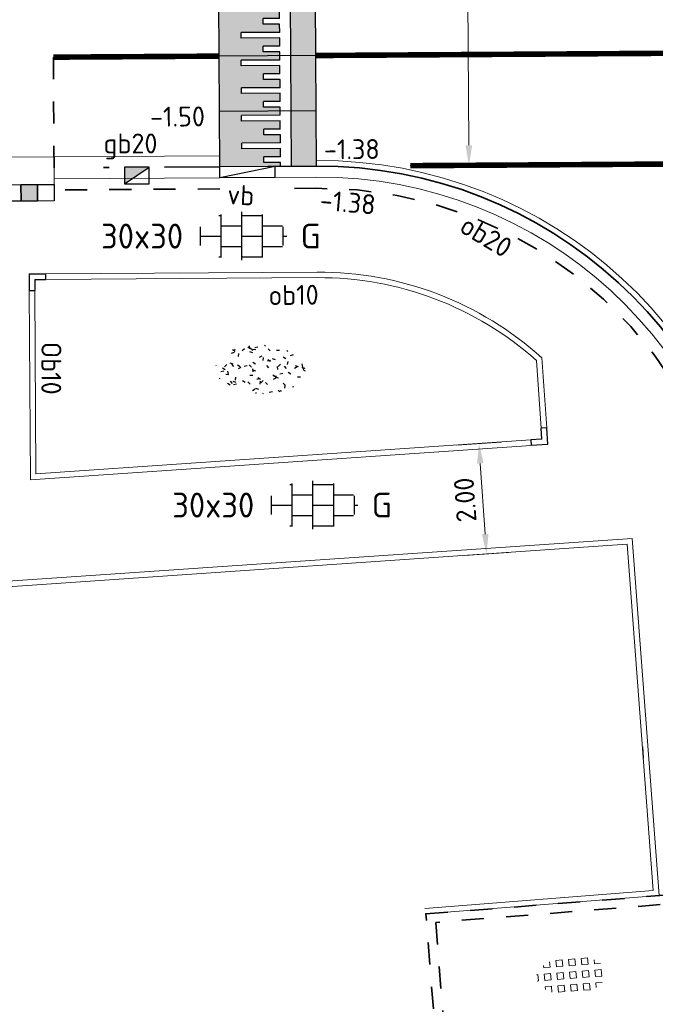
# Model space of a CAD drawing. Header units: metres. Extents: x 97990 to 98409, y 436026 to 436301.
# Tile 12 of 55: x 98058 to 98070, y 436259 to 436277. Entities that reach past the tile are written whole.
import ezdxf
from ezdxf.enums import TextEntityAlignment as Align

# ---------------------------------------------------------------- set-up
doc = ezdxf.new("R2010")
doc.units = ezdxf.units.M
for name, pattern in [('AM-AS-SO', [16, 10, -2, 2, -2]), ('VH-BUSHALTEBAND-SO', [4, 2, -2]), ('VH-GELEIDEBAND-SO', [6, 2, -2, 0, -2]), ('VW-11_STREEP', [2, 1, -1]), ('ZZ-HIDDEN-SO', [4, 2, -2])]:
    doc.linetypes.add(name, pattern=pattern)
for name, color, linetype, lineweight in [('B-WE-VH-OPENVERHARDING_TEGEL_GRAS-S-200', 70, 'Continuous', 18), ('N-WA-VH-MATERIAALGRENS-G', 7, 'ZZ-HIDDEN-SO', 35), ('N-WE-AM-AS_WEG-G', 10, 'AM-AS-SO', 18), ('N-WE-GR-GRAS-S-200', 60, 'Continuous', 25), ('N-WE-RI-HWA_KOLK-S-200', 150, 'Continuous', 25), ('N-WE-VH-DREMPEL_PREFAB_ELEMENT-S', 30, 'Continuous', 25), ('N-WE-VH-FUNDERING_ZANDCEMENTSTABILISATIE-G', 7, 'ZZ-HIDDEN-SO', 35), ('N-WE-VH-KANTOPSLUITING-T18', 10, 'Continuous', 18), ('N-WE-VH-KANTOPSLUITING-T18-200', 1, 'Continuous', 18), ('N-WE-VH-KANTOPSLUITING_ACHTERKANTBAND-G', 1, 'Continuous', 18), ('N-WE-VH-KANTOPSLUITING_BUSHALTEBAND-G', 30, 'VH-BUSHALTEBAND-SO', 35), ('N-WE-VH-KANTOPSLUITING_ELEMENT_HOEKSTUK-S', 252, 'Continuous', 25), ('N-WE-VH-KANTOPSLUITING_GELEIDEBAND-G', 20, 'VH-GELEIDEBAND-SO', 35), ('N-WE-VH-KANTOPSLUITING_OPSLUITBAND-G', 150, 'Continuous', 35), ('N-WE-VH-KANTOPSLUITING_OPSLUITBAND_100X200-G', 1, 'Continuous', 18), ('N-WE-VH-KANTVERHARDING_ROLLAAG-G', 60, 'Continuous', 18), ('N-WE-VH-KANTVERHARDING_STREKLAAG-G', 60, 'Continuous', 18), ('N-WE-VH-M-200', 7, 'Continuous', 18), ('N-WE-VH-MATERIAALGRENS-G', 7, 'ZZ-HIDDEN-SO', 35), ('N-WE-VH-NAP-T18-200', 4, 'Continuous', 18), ('N-WE-VH-OPENVERHARDING_TEGEL-S-250', 90, 'Continuous', 25), ('N-WE-VH-VERHARDING_TEGEL30x30_WIT-G', 7, 'Continuous', 25), ('N-WE-VH-VERHARDING_TEGEL30x30_ZWART-G', 252, 'Continuous', 25), ('N-WE-VW-MARKERING_LANGS_STREEP_11_010-G', 7, 'VW-11_STREEP', 13), ('R-WE-VH-KANTOPSLUITING_ELEMENT_VERLOOPBAND-S', 40, 'Continuous', 25), ('X-XX-AL-PRESENTATIE_TROTTOIR-G', 9, 'Continuous', 25)]:
    doc.layers.add(name, color=color, linetype=linetype, lineweight=lineweight)
doc.styles.add('NLCS-ISO', font='NLCS-ISO.ttf')
doc.styles.add('NLCS-ISO-M200-T18', font='NLCS-ISO.ttf', dxfattribs={"height": 0.36})
doc.dimstyles.new('NLCS-M200-T18-PIJL_L2_H0', dxfattribs={"dimscale": 0.2, "dimtxt": 2.5, "dimasz": 1.8, "dimexe": 2, "dimexo": 2, "dimgap": 0.7, "dimtad": 1, "dimzin": 0, "dimdsep": 46, "dimtxsty": 'NLCS-ISO-M200-T18', "dimcen": 0, "dimdle": 2, "dimclrd": 256, "dimclre": 256, "dimclrt": 1, "dimadec": 0, "dimazin": 0, "dimtfac": 1, "dimtdec": 3, "dimtofl": 0, "dimtmove": 0, "dimatfit": 3, "dimfxl": 2, "dimfxlon": 1, "dimtfillclr": 256, "dimtolj": 1, "dimtzin": 0, "dimlwd": -1, "dimlwe": -1, "dimarcsym": 0})

# ---------------------------------------------------------------- blocks, each defined once
blk = doc.blocks.new('SVH-KANTOPSLUITING_HOEK_UITWENDIG_100X200')
for q in [(5.820766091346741e-11, 0.2999999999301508), (0.2999999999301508, 0)]:
    blk.add_line((0, 0), q)
at = {"lineweight": 25}
for p, q in [((0.1000000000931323, 0.2999999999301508), (5.820766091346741e-11, 0.2999999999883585)), ((0.1000000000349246, 0.09999999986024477), (0.1000000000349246, 0.2999999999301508)), ((0.1000000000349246, 0.09999999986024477), (0.2999999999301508, 0.09999999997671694)), ((0.2999999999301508, 0), (0.2999999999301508, 0.09999999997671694))]:
    blk.add_line(p, q, dxfattribs=at)
blk = doc.blocks.new('SVH-DREMPEL_PREFAB_1750X1000')
h = blk.add_hatch(color=254)
h.dxf.hatch_style = 1
h.paths.add_polyline_path([(1, 1.75), (0, 1.75), (0, 1.300000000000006), (1, 1.300000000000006)])
h.paths.add_polyline_path([(0.8250000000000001, 1.100000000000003), (0.675, 1.100000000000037), (0.675, 0.7999999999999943), (0.5750000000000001, 0.7999999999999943), (0.5750000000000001, 1.100000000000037), (0.425, 1.100000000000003), (0.425, 0.4000000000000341), (0.325, 0.4000000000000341), (0.325, 1.100000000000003), (0.175, 1.100000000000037), (0.175, 0.7999999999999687), (0.07499999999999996, 0.7999999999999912), (0.07500000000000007, 1.10000000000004), (0, 1.100000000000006), (0, 0), (1, -2.220446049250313e-16), (1, 1.100000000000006), (0.925, 1.100000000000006), (0.925, 0.4000000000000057), (0.8250000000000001, 0.4000000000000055)])
for p, q in [((0, 1.75), (0, 0)), ((0, 1.75), (1, 1.75)), ((1, 1.75), (1, 0)), ((0, 1.300000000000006), (1, 1.300000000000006)), ((0, 1.100000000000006), (0.075, 1.10000000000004)), ((0.075, 1.10000000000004), (0.075, 0.7999999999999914)), ((0.175, 1.100000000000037), (0.325, 1.100000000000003)), ((0.175, 1.100000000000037), (0.175, 0.7999999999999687)), ((0.325, 1.100000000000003), (0.325, 0.4000000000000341)), ((0.425, 1.100000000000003), (0.5750000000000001, 1.100000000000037)), ((0.425, 1.100000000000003), (0.425, 0.4000000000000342)), ((0.5750000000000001, 1.100000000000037), (0.5750000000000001, 0.7999999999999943)), ((0.675, 1.100000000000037), (0.8250000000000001, 1.100000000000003)), ((0.675, 1.100000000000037), (0.675, 0.7999999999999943)), ((0.8250000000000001, 1.100000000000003), (0.8250000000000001, 0.4000000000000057)), ((0.925, 1.100000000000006), (1, 1.100000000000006)), ((0.925, 1.100000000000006), (0.925, 0.4000000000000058)), ((0.075, 0.7999999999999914), (0.175, 0.7999999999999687)), ((0.5750000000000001, 0.7999999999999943), (0.675, 0.7999999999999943)), ((0.325, 0.4000000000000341), (0.425, 0.4000000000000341)), ((0.8250000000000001, 0.4000000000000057), (0.925, 0.4000000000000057)), ((0, 0), (1, 0))]:
    blk.add_line(p, q)
blk = doc.blocks.new('SVH-KANTOPSLUITING_VERLOOP_180 200X250_50 200X200_LINKS')
for p, q in [((1, 5.820766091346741e-11), (7.760547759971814e-11, -0.1999999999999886)), ((7.760547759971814e-11, -0.1999999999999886), (0, 0)), ((1, 5.820766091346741e-11), (0, 0)), ((1, -0.199999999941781), (1, 5.820766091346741e-11)), ((1, -0.199999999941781), (7.760547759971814e-11, -0.1999999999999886))]:
    blk.add_line(p, q)
blk = doc.blocks.new('SVH-TEGEL_300X300_DUN_HALFST_KL-SO')
for p, q in [((-1.674005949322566, 1.5), (-1.499999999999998, 1.5)), ((-1.499999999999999, -1.552460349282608), (-1.499999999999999, 1.552460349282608)), ((1.110223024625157e-15, -1.75), (1.110223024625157e-15, 1.75)), ((2.220446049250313e-15, 1.5), (1.500000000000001, 1.5)), ((1.500000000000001, -1.552460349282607), (1.500000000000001, 1.552460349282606)), ((-1.499999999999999, 0.7500000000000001), (1.110223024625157e-15, 0.7500000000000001)), ((1.500000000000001, 0.7500000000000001), (2.936400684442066, 0.7500000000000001)), ((-2.999999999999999, -0.6730769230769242), (-2.999999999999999, 0.6730769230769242)), ((-2.999999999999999, 0), (-1.499999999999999, 0)), ((0, 0), (1.500000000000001, 0)), ((3, -0.6730769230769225), (3, 0.6730769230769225)), ((3, 0), (3.25, 0)), ((-1.5, -0.7500000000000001), (0, -0.7500000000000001)), ((1.499999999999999, -0.7500000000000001), (2.936400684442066, -0.7500000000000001)), ((-1.674005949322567, -1.5), (-1.499999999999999, -1.5)), ((1.110223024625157e-15, -1.5), (1.500000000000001, -1.5))]:
    blk.add_line(p, q)
at = {"style": 'NLCS-ISO'}
blk.add_attdef('FORMAAT', text='', height=1.8, dxfattribs=at).set_placement((-4.25, 3.214697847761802e-16), align=Align.MIDDLE_RIGHT)
blk.add_attdef('KLEUR', text='', height=1.8, dxfattribs=at).set_placement((4.25, -4.133182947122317e-16), align=Align.MIDDLE_LEFT)
at = {"style": 'NLCS-ISO', "flags": 1}
blk.add_attdef('FUNCTIE', text='', height=1.8, dxfattribs=at).set_placement((-4.89008351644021e-16, -2.75), align=Align.TOP_CENTER)
blk = doc.blocks.new('SVH-GRASTEGEL_01_KL-SO')
for p, q in [((-2.441236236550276, 0.8829363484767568), (-2.441236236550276, 1.094667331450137)), ((-1.866236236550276, 0.8829363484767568), (-1.866236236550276, 1.384348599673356)), ((-1.291236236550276, 1.45793634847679), (-0.7162362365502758, 1.45793634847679)), ((-1.291236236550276, 0.8829363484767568), (-1.291236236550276, 1.457936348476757)), ((-0.7162362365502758, 0.8829363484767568), (-0.7162362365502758, 1.457936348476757)), ((-0.1412362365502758, 1.45793634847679), (0.4337637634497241, 1.45793634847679)), ((-0.1412362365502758, 0.8829363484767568), (-0.1412362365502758, 1.457936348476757)), ((0.4337637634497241, 0.8829363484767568), (0.4337637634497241, 1.457936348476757)), ((1.008763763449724, 1.45793634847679), (1.583763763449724, 1.45793634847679)), ((1.008763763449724, 0.8829363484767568), (1.008763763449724, 1.457936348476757)), ((1.583763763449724, 0.8829363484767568), (1.583763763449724, 1.457936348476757)), ((2.158763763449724, 0.8829363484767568), (2.158763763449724, 1.255005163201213)), ((-3.124977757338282, 0.3079363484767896), (-3.016236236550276, 0.3079363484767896)), ((-3.016236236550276, -0.2670636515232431), (-3.016236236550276, 0.3079363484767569)), ((-2.441236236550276, 0.8829363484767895), (-1.866236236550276, 0.8829363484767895)), ((-2.441236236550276, 0.3079363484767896), (-1.866236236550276, 0.3079363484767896)), ((-2.441236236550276, -0.2670636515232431), (-2.441236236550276, 0.3079363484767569)), ((-1.866236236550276, -0.2670636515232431), (-1.866236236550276, 0.3079363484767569)), ((-1.291236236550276, 0.8829363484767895), (-0.7162362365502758, 0.8829363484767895)), ((-1.291236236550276, 0.3079363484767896), (-0.7162362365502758, 0.3079363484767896)), ((-1.291236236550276, -0.2670636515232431), (-1.291236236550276, 0.3079363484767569)), ((-0.7162362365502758, -0.2670636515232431), (-0.7162362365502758, 0.3079363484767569)), ((-0.1412362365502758, 0.8829363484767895), (0.4337637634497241, 0.8829363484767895)), ((-0.1412362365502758, 0.3079363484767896), (0.4337637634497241, 0.3079363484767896)), ((-0.1412362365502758, -0.2670636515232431), (-0.1412362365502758, 0.3079363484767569)), ((0.4337637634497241, -0.2670636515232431), (0.4337637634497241, 0.3079363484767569)), ((1.008763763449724, 0.8829363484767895), (1.583763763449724, 0.8829363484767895)), ((1.008763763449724, 0.3079363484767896), (1.583763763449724, 0.3079363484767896)), ((1.008763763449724, -0.2670636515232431), (1.008763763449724, 0.3079363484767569)), ((1.583763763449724, -0.2670636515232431), (1.583763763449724, 0.3079363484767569)), ((2.158763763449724, 0.8829363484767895), (2.72099081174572, 0.8829363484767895)), ((2.158763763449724, 0.3079363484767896), (2.733763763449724, 0.3079363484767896)), ((2.158763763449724, -0.2670636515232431), (2.158763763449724, 0.3079363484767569)), ((2.733763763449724, -0.2670636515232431), (2.733763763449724, 0.3079363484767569)), ((-3.137920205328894, -0.2670636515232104), (-3.016236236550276, -0.2670636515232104)), ((-2.441236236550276, -0.2670636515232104), (-1.866236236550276, -0.2670636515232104)), ((-2.441236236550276, -0.8420636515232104), (-1.866236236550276, -0.8420636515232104)), ((-2.441236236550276, -1.094667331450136), (-2.441236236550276, -0.842063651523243)), ((-1.866236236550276, -1.384348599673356), (-1.866236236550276, -0.842063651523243)), ((-1.291236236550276, -0.2670636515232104), (-0.7162362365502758, -0.2670636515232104)), ((-1.291236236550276, -0.8420636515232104), (-0.7162362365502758, -0.8420636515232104)), ((-1.291236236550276, -1.417063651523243), (-1.291236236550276, -0.842063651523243)), ((-0.7162362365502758, -1.417063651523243), (-0.7162362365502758, -0.842063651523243)), ((-0.1412362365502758, -0.2670636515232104), (0.4337637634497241, -0.2670636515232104)), ((-0.1412362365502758, -0.8420636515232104), (0.4337637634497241, -0.8420636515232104)), ((-0.1412362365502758, -1.417063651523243), (-0.1412362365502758, -0.842063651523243)), ((0.4337637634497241, -1.417063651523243), (0.4337637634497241, -0.842063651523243)), ((1.008763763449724, -0.2670636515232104), (1.583763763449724, -0.2670636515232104)), ((1.008763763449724, -0.8420636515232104), (1.583763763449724, -0.8420636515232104)), ((1.008763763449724, -1.417063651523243), (1.008763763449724, -0.842063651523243)), ((1.583763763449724, -1.417063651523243), (1.583763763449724, -0.842063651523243)), ((2.158763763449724, -0.2670636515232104), (2.733763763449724, -0.2670636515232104)), ((2.158763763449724, -0.8420636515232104), (2.733763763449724, -0.8420636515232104)), ((2.158763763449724, -1.255005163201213), (2.158763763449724, -0.842063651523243)), ((2.733763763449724, -0.871421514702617), (2.733763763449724, -0.842063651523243)), ((-1.291236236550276, -1.41706365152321), (-0.7162362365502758, -1.41706365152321)), ((-0.1412362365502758, -1.41706365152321), (0.4337637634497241, -1.41706365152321)), ((1.008763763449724, -1.41706365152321), (1.583763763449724, -1.41706365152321))]:
    blk.add_line(p, q)
at = {"style": 'NLCS-ISO'}
blk.add_attdef('FORMAAT', text='', height=1.8, dxfattribs=at).set_placement((-4.391236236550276, 0.02043634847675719), align=Align.MIDDLE_RIGHT)
blk.add_attdef('KLEUR', text='', height=1.8, dxfattribs=at).set_placement((4.108763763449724, 0.02043634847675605), align=Align.MIDDLE_LEFT)
at = {"style": 'NLCS-ISO', "flags": 1}
blk.add_attdef('FUNCTIE', text='', height=1.8, dxfattribs=at).set_placement((-0.1412362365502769, -2.729563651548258), align=Align.TOP_CENTER)
blk = doc.blocks.new('SRI-KOLK_TROTTOIR-SO')
blk.add_hatch(color=256).paths.add_polyline_path([(1.125000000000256, 1.499999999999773), (-1.124999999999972, 1.499999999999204), (-1.124999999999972, 5.684341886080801e-13)])
blk.add_line((-1.124999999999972, 0), (1.124999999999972, 1.499999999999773))
at = {"flags": 128}
blk.add_lwpolyline([(-1.124999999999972, 0), (1.124999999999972, 0), (1.124999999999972, 1.499999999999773), (-1.124999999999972, 1.499999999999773)], close=True, dxfattribs=at)
blk = doc.blocks.new('*D62')
at = {"layer": 'Defpoints', "color": 0, "ltscale": 0.2, "transparency": 16777216}
for p in [(98055.29545205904, 436280.6439063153), (98066.24659818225, 436273.9126766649), (98055.33799708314, 436273.8439806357)]:
    blk.add_point(p, dxfattribs=at)
at = {"layer": 'N-WE-VH-M-200', "ltscale": 0.2, "transparency": 16777216}
for p, q in [((98065.80378414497, 436280.7100816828), (98066.60376828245, 436280.7151195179)), ((98066.20604323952, 436280.3526077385), (98066.24433115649, 436274.2726695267)), ((98065.84660611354, 436273.9101577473), (98066.64659025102, 436273.9151955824))]:
    blk.add_line(p, q, dxfattribs=at)
for points in [[(98066.1460444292, 436280.3522299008), (98066.26604204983, 436280.3529855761), (98066.20377621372, 436280.7126006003)], [(98066.18433234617, 436274.2722916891), (98066.30432996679, 436274.2730473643), (98066.24659818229, 436273.9126766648)]]:
    blk.add_solid(points, dxfattribs=at)
at = {"layer": 'N-WE-VH-M-200', "color": 1, "ltscale": 0.2, "transparency": 16777216, "insert": (98065.90519354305, 436277.3106234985), "char_height": 0.36, "attachment_point": 5, "rotation": 90.36081074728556, "style": 'NLCS-ISO-M200-T18'}
blk.add_mtext('\\A1;6.80', dxfattribs=at)
blk = doc.blocks.new('*D197')
at = {"layer": 'Defpoints', "color": 0, "ltscale": 0.2, "transparency": 16777216}
for p in [(98069.75434769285, 436270.9321028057), (98063.53850208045, 436265.8959074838)]:
    blk.add_point(p, dxfattribs=at)
at = {"layer": 'N-WE-VH-M-200', "ltscale": 0.2, "transparency": 16777216}
blk.add_line((98071.5662666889, 436272.4001537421), (98070.03406074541, 436271.1587315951), dxfattribs=at)
blk.add_solid([(98069.9962892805, 436271.2053504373), (98070.07183221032, 436271.1121127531), (98069.75434769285, 436270.9321028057)], dxfattribs=at)
at = {"layer": 'N-WE-VH-M-200', "color": 1, "ltscale": 0.2, "transparency": 16777216, "insert": (98070.73857243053, 436272.1413908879), "char_height": 0.36, "attachment_point": 5, "rotation": 39.015043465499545, "style": 'NLCS-ISO-M200-T18'}
blk.add_mtext('\\A1;R=8.00', dxfattribs=at)
blk = doc.blocks.new('*D216')
at = {"layer": 'Defpoints', "color": 0, "ltscale": 0.2, "transparency": 16777216}
for p in [(98046.35552102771, 436267.5046379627), (98066.56404835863, 436266.8855701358), (98046.49233280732, 436265.5093228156)]:
    blk.add_point(p, dxfattribs=at)
at = {"layer": 'N-WE-VH-M-200', "ltscale": 0.2, "transparency": 16777216}
for p, q in [((98066.02817354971, 436268.8535229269), (98066.82629960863, 436268.9082476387)), ((98066.4518626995, 436268.5217285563), (98066.53942223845, 436267.2447268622)), ((98066.16498532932, 436266.8582077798), (98066.96311138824, 436266.9129324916))]:
    blk.add_line(p, q, dxfattribs=at)
for points in [[(98066.39200324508, 436268.5176242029), (98066.51172215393, 436268.5258329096), (98066.42723657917, 436268.8808852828)], [(98066.47956278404, 436267.2406225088), (98066.59928169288, 436267.2488312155), (98066.56404835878, 436266.8855701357)]]:
    blk.add_solid(points, dxfattribs=at)
at = {"layer": 'N-WE-VH-M-200', "color": 1, "ltscale": 0.2, "transparency": 16777216, "insert": (98066.17639204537, 436267.8613378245), "char_height": 0.36, "attachment_point": 5, "rotation": 93.92243192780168, "style": 'NLCS-ISO-M200-T18'}
blk.add_mtext('\\A1;2.00', dxfattribs=at)
blk = doc.blocks.new('SGR-GRAS_01_KL-SO')
h = blk.add_hatch()
h.set_pattern_fill('AGR-GRAS_01', color=256, scale=0.075, pattern_type=2)
h.set_pattern_definition([(0, (0, 0), (1.875, 1.875), [0.225, -1.5]), (45, (0.75, 0.375), (-0.2121320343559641, 3.500178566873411), [0.225, -1.5]), (29.99999999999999, (0.15, 0.225), (0.4264900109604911, 2.411297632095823), [0.225, -1.5]), (15, (0.6, 0.8999999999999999), (0.7230506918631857, 1.358426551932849), [0.225, -1.5]), (135, (0.3, 3.75), (-0.05303300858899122, -1.219759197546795), [0.225, -1.5]), (150, (2.25, 0.75), (0.4044228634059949, -1.099519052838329), [0.225, -1.5]), (165, (0.45, 0.075), (0.2689726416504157, -1.314402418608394), [0.225, -1.5]), (85, (0.75, 0.75), (-1.636270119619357, 1.950030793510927), [0.225, -1.5]), (99.99999999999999, (0, 0), (-2.085220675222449, 1.4600872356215), [0.225, -1.5])])
edge = h.paths.add_edge_path()
edge.add_ellipse((0, 0), major_axis=(-3.25, 1.642295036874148e-15), ratio=0.5384615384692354, start_angle=0, end_angle=359.9999999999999)
at = {"style": 'NLCS-ISO'}
blk.add_attdef('TYPE', text='', height=1.8, dxfattribs=at).set_placement((4.25, -1.446759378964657e-15), align=Align.MIDDLE_LEFT)

msp = doc.modelspace()

# ---------------------------------------------------------------- hatches: boundary and pattern name
at = {"layer": 'N-WE-VH-VERHARDING_TEGEL30x30_WIT-G'}
h = msp.add_hatch(color=256, dxfattribs=at)
h.dxf.hatch_style = 1
h.paths.add_polyline_path([(98058.14245805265, 436273.5620426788), (98058.44245209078, 436273.5639339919), (98058.44434340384, 436273.2639399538), (98058.14434936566, 436273.2620486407)])

# ---------------------------------------------------------------- linework, layer by layer
at = {"layer": 'N-WA-VH-MATERIAALGRENS-G', "ltscale": 0.2}
for p, q in [((98065.46820470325, 436260.3767431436), (98070.49288016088, 436260.769472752)), ((98065.66456950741, 436257.8644054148), (98065.46820470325, 436260.3767431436))]:
    msp.add_line(p, q, dxfattribs=at)
msp.add_lwpolyline([(98070.50555946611, 436260.6072425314), (98065.64671096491, 436260.223228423), (98066.79895366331, 436245.4811471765), (98071.65813383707, 436245.8609416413)], dxfattribs=at)
at = {"layer": 'N-WE-AM-AS_WEG-G', "ltscale": 0.2}
msp.add_line((98085.61803834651, 436274.0352669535), (98065.18437014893, 436273.9064428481), dxfattribs=at)
at = {"layer": 'N-WE-VH-FUNDERING_ZANDCEMENTSTABILISATIE-G', "ltscale": 0.2}
for p, q in [((98061.74079616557, 436273.4847248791), (98058.74307657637, 436273.4658257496)), ((98063.49058977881, 436273.4957564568), (98062.7407772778, 436273.4910256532))]:
    msp.add_line(p, q, dxfattribs=at)
msp.add_arc((98063.53850208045, 436265.8959074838), 7.6, 4.48168846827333, 90.3612165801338, dxfattribs=at)
at = {"layer": 'N-WE-VH-KANTOPSLUITING_ACHTERKANTBAND-G', "ltscale": 0.2}
for p, q in [((98058.74181570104, 436273.6658217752), (98058.7405548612, 436273.8658162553)), ((98061.73953529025, 436273.6847209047), (98061.7382744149, 436273.8847169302))]:
    msp.add_line(p, q, dxfattribs=at)
at = {"layer": 'N-WE-VH-KANTOPSLUITING_ACHTERKANTBAND-G'}
for p, q in [((98058.74244612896, 436273.5658253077), (98046.74268460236, 436273.4901727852)), ((98058.741815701, 436273.665821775), (98058.74244612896, 436273.5658253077))]:
    msp.add_line(p, q, dxfattribs=at)
at = {"layer": 'N-WE-VH-KANTOPSLUITING_ACHTERKANTBAND-G', "ltscale": 0.5}
for p, q in [((98061.7395352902, 436273.6847209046), (98058.741815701, 436273.665821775)), ((98063.48932794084, 436273.6957524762), (98062.73951543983, 436273.6910216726)), ((98063.50077634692, 436271.8798428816), (98058.59162436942, 436271.8488931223)), ((98058.41379682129, 436268.3314317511), (98058.39288925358, 436271.647636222)), ((98067.46881558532, 436270.3797862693), (98067.55255395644, 436269.1585139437)), ((98058.41379682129, 436268.3314317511), (98067.3667036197, 436268.9453012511)), ((98015.57635041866, 436263.3895220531), (98069.108, 436267.06)), ((98069.57956304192, 436260.7983930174), (98069.108, 436267.06)), ((98065.44573949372, 436260.4753055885), (98069.57956304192, 436260.7983930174))]:
    msp.add_line(p, q, dxfattribs=at)
for centre, radius, start in [((98063.53850208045, 436265.8959074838), 7.8, 4.48168846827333), ((98063.53797217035, 436265.9799601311), 5.900000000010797, 48.22211772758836)]:
    msp.add_arc(centre, radius, start, 90.3612165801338, dxfattribs=at)
at = {"layer": 'N-WE-VH-KANTOPSLUITING_BUSHALTEBAND-G', "ltscale": 0.5}
msp.add_line((98046.740793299, 436273.7901652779), (98058.74055483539, 436273.8658162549), dxfattribs=at)
at = {"layer": 'N-WE-VH-KANTOPSLUITING_GELEIDEBAND-G', "ltscale": 0.5}
msp.add_line((98061.7382744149, 436273.88471693), (98058.74055482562, 436273.8658178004), dxfattribs=at)
at = {"layer": 'N-WE-VH-KANTOPSLUITING_OPSLUITBAND-G', "ltscale": 0.5}
msp.add_line((98063.48806706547, 436273.8957485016), (98062.73827330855, 436273.8910214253), dxfattribs=at)
msp.add_arc((98063.53850208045, 436265.8959074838), 8, 4.48168846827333, 90.3612165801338, dxfattribs=at)
at = {"layer": 'N-WE-VH-KANTOPSLUITING_OPSLUITBAND_100X200-G', "ltscale": 0.5}
for p, q in [((98063.50014590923, 436271.9798408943), (98058.59099393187, 436271.9488911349)), ((98058.31446971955, 436268.2243864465), (98058.29332741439, 436271.6470085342)), ((98067.56581035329, 436270.4270400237), (98067.6523197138, 436269.1653545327)), ((98058.31446971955, 436268.2243864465), (98067.37354420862, 436268.8455354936)), ((98015.61083415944, 436263.4921212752), (98069.20025807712, 436267.1665606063)), ((98069.6867750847, 436260.7064674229), (98069.20025807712, 436267.1665606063)), ((98065.45324925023, 436260.3755879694), (98069.6867691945, 436260.7064669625))]:
    msp.add_line(p, q, dxfattribs=at)
msp.add_arc((98063.53797217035, 436265.9799601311), 6, 47.83202917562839, 90.3612165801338, dxfattribs=at)
at = {"layer": 'N-WE-VH-KANTVERHARDING_ROLLAAG-G', "ltscale": 0.5}
msp.add_line((98061.7370185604, 436274.0847265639), (98004.35640960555, 436273.7229184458), dxfattribs=at)
at = {"layer": 'N-WE-VH-KANTVERHARDING_STREKLAAG-G', "ltscale": 0.5}
msp.add_arc((98063.53850208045, 436265.8959074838), 8.1, 4.48168846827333, 90.3612165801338, dxfattribs=at)
at = {"layer": 'N-WE-VH-MATERIAALGRENS-G', "ltscale": 0.2}
msp.add_line((98058.74055482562, 436273.8658178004), (98058.7279877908, 436275.8661171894), dxfattribs=at)
at = {"layer": 'N-WE-VH-VERHARDING_TEGEL30x30_WIT-G'}
msp.add_lwpolyline([(98058.14245805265, 436273.5620426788), (98058.44245209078, 436273.5639339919), (98058.44434340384, 436273.2639399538), (98058.14434936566, 436273.2620486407)], close=True, dxfattribs=at)
at = {"layer": 'N-WE-VH-VERHARDING_TEGEL30x30_ZWART-G'}
for points in [[(98057.84246401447, 436273.5601513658), (98058.14245805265, 436273.5620426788), (98058.14434936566, 436273.2620486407), (98057.84435532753, 436273.2601573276)], [(98058.44245209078, 436273.5639339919), (98058.74244612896, 436273.5658253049), (98058.74433744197, 436273.2658312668), (98058.44434340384, 436273.2639399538)]]:
    msp.add_lwpolyline(points, close=True, dxfattribs=at)
at = {"layer": 'N-WE-VW-MARKERING_LANGS_STREEP_11_010-G', "const_width": 0.1}
for points in [[(98086.53462880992, 436276.0410853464), (98063.47567545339, 436275.8957101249)], [(98061.72571023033, 436275.8846774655), (98058.7279899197, 436275.8657783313)], [(98065.18438534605, 436273.904032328), (98074.44152047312, 436273.962394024)]]:
    msp.add_lwpolyline(points, dxfattribs=at)
at = {"layer": 'X-XX-AL-PRESENTATIE_TROTTOIR-G'}
msp.add_line((98069.38346180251, 436263.3941777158), (98069.3990898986, 436263.1947892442), dxfattribs=at)

# ---------------------------------------------------------------- block references
at = {"layer": 'B-WE-VH-OPENVERHARDING_TEGEL_GRAS-S-200', "xscale": 0.2, "yscale": 0.2, "zscale": 0.2, "rotation": 4.469163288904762}
msp.add_blockref('SVH-GRASTEGEL_01_KL-SO', (98068.09884426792, 436259.264615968), dxfattribs=at)
at = {"layer": 'N-WE-GR-GRAS-S-200', "xscale": 0.25, "yscale": 0.25, "zscale": 0.25, "rotation": 357.9839532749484}
msp.add_blockref('SGR-GRAS_01_KL-SO', (98062.47576650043, 436270.2190244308), dxfattribs=at)
at = {"layer": 'N-WE-RI-HWA_KOLK-S-200', "xscale": 0.2, "yscale": 0.2, "zscale": 0.2}
msp.add_blockref('SRI-KOLK_TROTTOIR-SO', (98060.23941462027, 436273.5752673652), dxfattribs=at)
at = {"layer": 'N-WE-VH-DREMPEL_PREFAB_ELEMENT-S', "xscale": -0.9999999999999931, "rotation": 270.3599604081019}
for p in [(98061.72572513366, 436275.8823052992), (98061.73200758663, 436274.882325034), (98061.7382900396, 436273.8823447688)]:
    msp.add_blockref('SVH-DREMPEL_PREFAB_1750X1000', p, dxfattribs=at)
at = {"layer": 'N-WE-VH-KANTOPSLUITING_ELEMENT_HOEKSTUK-S'}
for p, rotation in [((98058.29108063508, 436271.9470003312), 270.3612165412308), ((98067.6728414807, 436268.8660572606), 93.92243192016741)]:
    msp.add_blockref('SVH-KANTOPSLUITING_HOEK_UITWENDIG_100X200', p, dxfattribs=dict(at, rotation=rotation))
at = {"layer": 'N-WE-VH-OPENVERHARDING_TEGEL-S-250', "xscale": 0.25, "yscale": 0.25, "zscale": 0.25}
for p in [(98062.13818635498, 436272.6304536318), (98063.42508332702, 436267.767805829)]:
    msp.add_blockref('SVH-TEGEL_300X300_DUN_HALFST_KL-SO', p, dxfattribs=at).add_auto_attribs({'FORMAAT': '30x30', 'KLEUR': 'G'})
at = {"layer": 'R-WE-VH-KANTOPSLUITING_ELEMENT_VERLOOPBAND-S', "rotation": 0.3610097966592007}
msp.add_blockref('SVH-KANTOPSLUITING_VERLOOP_180 200X250_50 200X200_LINKS', (98061.73827513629, 436273.8847169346), dxfattribs=at)

# ---------------------------------------------------------------- texts
at = {"layer": 'N-WE-VH-KANTOPSLUITING-T18', "style": 'NLCS-ISO'}
msp.add_text('Ob10', height=0.3599999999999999, rotation=269.8391171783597, dxfattribs=at).set_placement((98058.51310387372, 436270.7198417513))
at = {"layer": 'N-WE-VH-KANTOPSLUITING-T18-200', "style": 'NLCS-ISO-M200-T18'}
msp.add_text('gb20', height=0.36, dxfattribs=at).set_placement((98059.63560627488, 436274.1255474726))
for s, rotation, p in [('vb', 356.7714409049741, (98061.86632703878, 436273.2083435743)), ('ob20', 329.1804047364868, (98066.04760053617, 436272.72307532)), ('ob10', 0.6044962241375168, (98062.62159532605, 436271.3818959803))]:
    msp.add_text(s, height=0.36, rotation=rotation, dxfattribs=at).set_placement(p)
at = {"layer": 'N-WE-VH-NAP-T18-200', "ltscale": 0.2, "style": 'NLCS-ISO-M200-T18'}
for s, rotation, p in [('-1.50', 0.435452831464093, (98060.47939936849, 436274.6076756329)), ('-1.38', 0.435452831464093, (98063.62540158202, 436274.0176531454)), ('-1.38', 354.8745826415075, (98063.53689419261, 436273.1070706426))]:
    msp.add_text(s, height=0.36, rotation=rotation, dxfattribs=at).set_placement(p)

# ---------------------------------------------------------------- dimensions: what is measured, and where the dimension line sits
at = {"layer": 'N-WE-VH-M-200', "ltscale": 0.2}
dim = msp.add_linear_dim(base=(98066.24659818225, 436273.9126766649), p1=(98055.29545205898, 436280.643906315), p2=(98055.33799708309, 436273.8439806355), angle=90.36081074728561, dimstyle='NLCS-M200-T18-PIJL_L2_H0', override={"dimclrt": 1}, dxfattribs=at)
dim.commit()
dim.dimension.update_dxf_attribs({"geometry": '*D62', "text_midpoint": (98065.90519354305, 436277.3106234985)})
dim = msp.add_radius_dim(center=(98063.53850208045, 436265.8959074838), mpoint=(98069.75434769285, 436270.9321028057), dimstyle='NLCS-M200-T18-PIJL_L2_H0', override={"dimpost": 'R=<>'}, dxfattribs=at)
dim.commit()
dim.dimension.update_dxf_attribs({"geometry": '*D197', "text_midpoint": (98070.73857243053, 436272.1413908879)})
dim = msp.add_linear_dim(base=(98066.56404835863, 436266.8855701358), p1=(98046.35552102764, 436267.5046379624), p2=(98046.49233280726, 436265.5093228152), angle=93.92243192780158, dimstyle='NLCS-M200-T18-PIJL_L2_H0', dxfattribs=at)
dim.commit()
dim.dimension.update_dxf_attribs({"geometry": '*D216', "text_midpoint": (98066.17639204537, 436267.8613378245)})

doc.saveas('drawing.dxf')
